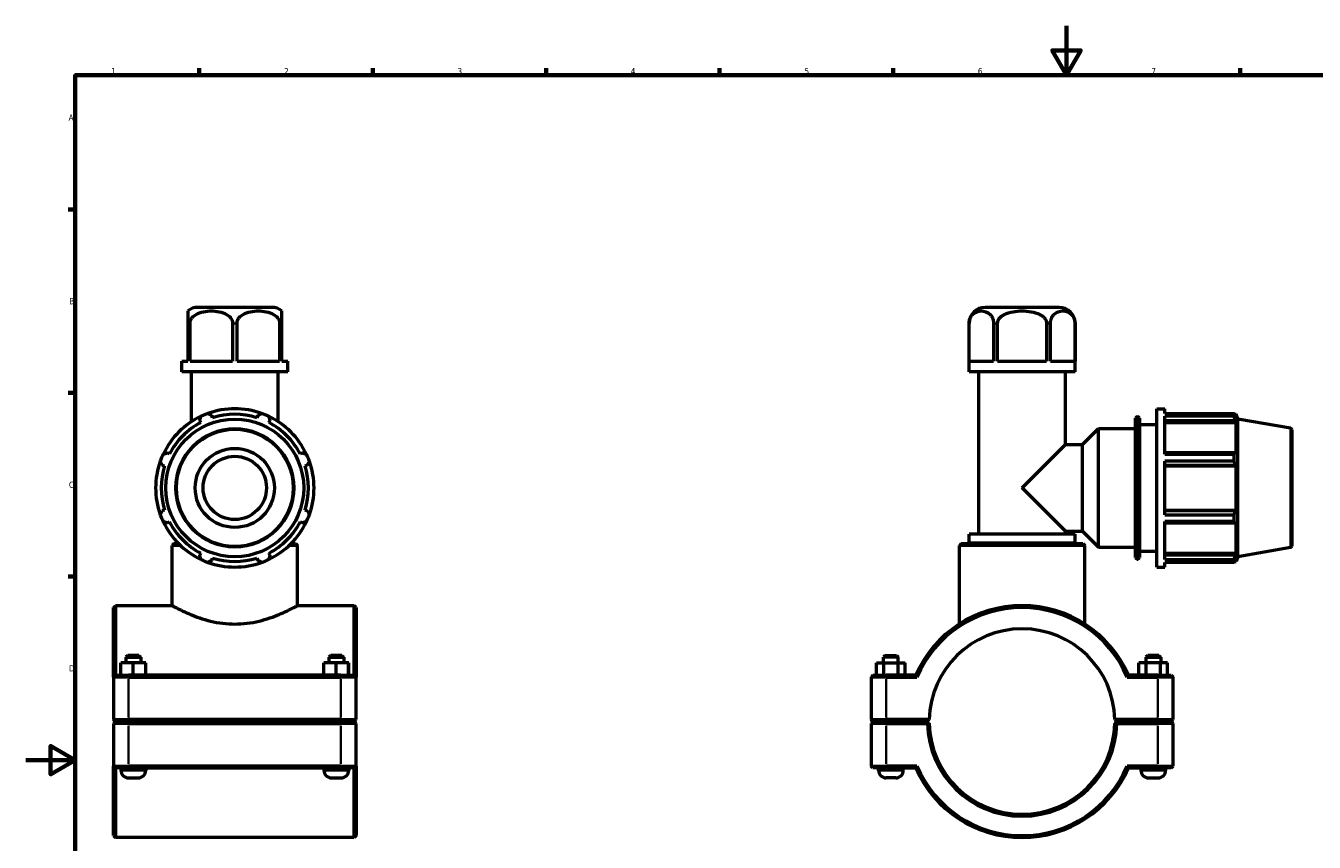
# Model space of a CAD drawing. Header units: millimetres. Extents: x 0 to 904, y -16 to 1297.
# Tile 2 of 5: x 0 to 521, y 264 to 594. Entities that reach past the tile are written whole.
import ezdxf

# ---------------------------------------------------------------- set-up
doc = ezdxf.new("R2010")
doc.units = ezdxf.units.MM
for name, color, linetype, lineweight in [('Border (ISO)', 7, 'Continuous', 70), ('Visible (ISO)', 7, 'Continuous', 50), ('Visible Narrow (ISO)', 7, 'Continuous', 35)]:
    doc.layers.add(name, color=color, linetype=linetype, lineweight=lineweight)
doc.styles.add('Note Text (ISO)', font='tahoma.ttf')

# ---------------------------------------------------------------- blocks, each defined once
blk = doc.blocks.new('Borders Default Border')
at = {"layer": 'Border (ISO)'}
for p, q in [((70.08, 574), (70.08, 576.9)), ((140.17, 574), (140.17, 576.9)), ((210.25, 574), (210.25, 576.9)), ((280.33, 574), (280.33, 576.9)), ((350.42, 574), (350.42, 576.9)), ((490.58, 574), (490.58, 576.9)), ((20, 519.75), (17.1, 519.75)), ((20, 445.5), (17.1, 445.5)), ((20, 371.25), (17.1, 371.25))]:
    blk.add_line(p, q, dxfattribs=at)
at = {"layer": 'Border (ISO)', "flags": 128}
for points in [[(420.5, 594), (420.5, 574), (414.73, 584), (426.27, 584), (420.5, 574)], [(20, 20), (20, 574), (821, 574), (821, 20), (20, 20)], [(0, 297), (20, 297), (10, 302.77), (10, 291.23), (20, 297)]]:
    blk.add_lwpolyline(points, dxfattribs=at)
at = {"layer": 'Border (ISO)', "color": 232, "true_color": 0xca0064, "char_height": 2.5, "attachment_point": 7, "style": 'Note Text (ISO)'}
for s, insert in [('1', (34.48, 574.4)), ('2', (104.37, 574.4)), ('3', (174.43, 574.35)), ('4', (244.42, 574.4)), ('5', (314.64, 574.35)), ('6', (384.66, 574.35)), ('7', (454.77, 574.4)), ('A', (17.29, 555.62)), ('B', (17.59, 481.37)), ('C', (17.43, 407.08)), ('D', (17.43, 332.88))]:
    blk.add_mtext(s, dxfattribs=dict(at, insert=insert))

msp = doc.modelspace()

# ---------------------------------------------------------------- linework, layer by layer
at = {"layer": 'Visible (ISO)'}
for p, q in [((99.3821, 480.1149), (69.5349, 480.1149)), ((417.4548, 480.1149), (387.6076, 480.1149)), ((65.4585, 473.6149), (65.4585, 458.3149)), ((66.3866, 458.3149), (66.3866, 473.6149)), ((83.5305, 473.6149), (83.5305, 458.3149)), ((85.3866, 458.3149), (85.3866, 473.6149)), ((102.5305, 473.6149), (102.5305, 458.3149)), ((103.4585, 458.3149), (103.4585, 473.6149)), ((381.1076, 454.1149), (381.1076, 473.6149)), ((381.1277, 458.3149), (381.1277, 473.6149)), ((391.0257, 473.6149), (391.0257, 458.3149)), ((392.6332, 458.3149), (392.6332, 473.6149)), ((412.4292, 473.6149), (412.4292, 458.3149)), ((414.0367, 458.3149), (414.0367, 473.6149)), ((423.9347, 473.6149), (423.9347, 458.3149)), ((423.9548, 454.1149), (423.9548, 473.6149)), ((63.0349, 458.3149), (65.4585, 458.3149)), ((63.0349, 454.1149), (63.0349, 458.3149)), ((66.3866, 458.3149), (83.5305, 458.3149)), ((85.3866, 458.3149), (102.5305, 458.3149)), ((103.4585, 458.3149), (105.8821, 458.3149)), ((105.8821, 454.1149), (105.8821, 458.3149)), ((381.1277, 458.3149), (391.0257, 458.3149)), ((392.6332, 458.3149), (412.4292, 458.3149)), ((414.0367, 458.3149), (423.9347, 458.3149)), ((105.8821, 454.1149), (63.0349, 454.1149)), ((66.9301, 433.8872), (66.9301, 454.1149)), ((101.9869, 433.8872), (101.9869, 454.1149)), ((423.9548, 454.1149), (381.1076, 454.1149)), ((385.0028, 388.3482), (385.0028, 454.1149)), ((420.0596, 424.6433), (420.0596, 454.1149)), ((457.0312, 375.1149), (457.0312, 439.1149)), ((457.0312, 439.1149), (460.2312, 439.1149)), ((460.2312, 437.2246), (460.2312, 439.1149)), ((70.2736, 434.3638), (70.7169, 433.5123)), ((75.5095, 435.4975), (75.2209, 436.4131)), ((93.6962, 436.4131), (93.4075, 435.4975)), ((98.2002, 433.5123), (98.6435, 434.3638)), ((448.3741, 378.9549), (448.3741, 435.2749)), ((449.0141, 435.9149), (449.2912, 435.9149)), ((449.9312, 435.2749), (449.9312, 378.9549)), ((449.9312, 432.7149), (457.0312, 432.7149)), ((460.2312, 437.2246), (488.2185, 437.2246)), ((460.2312, 420.7439), (460.2312, 436.0674)), ((488.2185, 436.0674), (460.2312, 436.0674)), ((460.2312, 434.3638), (488.6844, 434.3638)), ((460.2312, 433.5123), (489.0338, 433.5123)), ((488.2185, 436.0674), (488.2185, 437.2246)), ((488.4215, 436.8749), (489.0338, 436.8749)), ((489.0338, 435.4975), (488.6844, 436.4131)), ((488.6844, 434.3638), (489.0338, 433.5123)), ((489.0338, 435.4975), (489.0338, 436.8749)), ((489.7312, 434.9588), (489.0338, 436.8749)), ((489.0338, 420.8565), (489.0338, 433.5123)), ((489.7312, 379.2709), (489.7312, 434.9588)), ((511.0024, 431.2081), (489.7312, 434.9588)), ((426.9596, 424.6433), (433.4312, 431.1149)), ((433.4312, 383.1149), (433.4312, 431.1149)), ((433.4312, 431.1149), (448.3741, 431.1149)), ((511.5312, 430.5778), (511.5312, 383.6519)), ((402.5312, 407.1149), (420.0596, 424.6433)), ((420.0596, 424.6433), (426.9596, 424.6433)), ((426.9596, 389.5865), (426.9596, 424.6433)), ((58.0611, 420.8565), (57.2096, 421.2998)), ((111.7075, 421.2998), (110.856, 420.8565)), ((488.6844, 421.2998), (460.2312, 421.2998)), ((460.2312, 420.7439), (488.2185, 420.7439)), ((460.2312, 396.2795), (460.2312, 417.9503)), ((488.2185, 417.9503), (460.2312, 417.9503)), ((488.2185, 417.9503), (488.2185, 420.7439)), ((489.0338, 420.8565), (488.6844, 421.2998)), ((55.1604, 416.3526), (56.0759, 416.0639)), ((112.8412, 416.0639), (113.7567, 416.3526)), ((460.2312, 416.3526), (488.6844, 416.3526)), ((460.2312, 416.0639), (489.0338, 416.0639)), ((488.6844, 416.3526), (489.0338, 416.0639)), ((489.0338, 398.1659), (489.0338, 416.0639)), ((420.0596, 389.5865), (402.5312, 407.1149)), ((56.0759, 398.1659), (55.1604, 397.8772)), ((113.7567, 397.8772), (112.8412, 398.1659)), ((460.2312, 398.1659), (489.0338, 398.1659)), ((488.6844, 397.8772), (460.2312, 397.8772)), ((460.2312, 396.2795), (488.2185, 396.2795)), ((488.2185, 393.4859), (488.2185, 396.2795)), ((489.0338, 398.1659), (488.6844, 397.8772)), ((57.2096, 392.93), (58.0611, 393.3732)), ((110.856, 393.3732), (111.7075, 392.93)), ((460.2312, 378.1623), (460.2312, 393.4859)), ((488.2185, 393.4859), (460.2312, 393.4859)), ((460.2312, 392.93), (488.6844, 392.93)), ((488.6844, 392.93), (489.0338, 393.3732)), ((489.0338, 380.7174), (489.0338, 393.3732)), ((423.9548, 388.3482), (381.1076, 388.3482)), ((381.1076, 384.7149), (381.1076, 388.3482)), ((420.0596, 388.3482), (420.0596, 389.5865)), ((420.0596, 389.5865), (426.9596, 389.5865)), ((423.9548, 384.7149), (423.9548, 388.3482)), ((426.9596, 389.5865), (433.4312, 383.1149)), ((59.8897, 384.6149), (59.1397, 383.8649)), ((59.1397, 359.4899), (59.1397, 383.8649)), ((62.4713, 383.8649), (59.1397, 383.8649)), ((59.8897, 384.6149), (61.7044, 384.6149)), ((70.7169, 380.7174), (70.2736, 379.8659)), ((98.6435, 379.8659), (98.2002, 380.7174)), ((109.7773, 383.8649), (106.4458, 383.8649)), ((107.2127, 384.6149), (109.0273, 384.6149)), ((109.0273, 384.6149), (109.7773, 383.8649)), ((109.7773, 359.4899), (109.7773, 383.8649)), ((377.9624, 384.6149), (377.2124, 383.8649)), ((427.85, 383.8649), (377.2124, 383.8649)), ((377.2124, 352.0639), (377.2124, 383.8649)), ((377.9624, 384.6149), (427.1, 384.6149)), ((423.9548, 384.7149), (381.1076, 384.7149)), ((383.0552, 384.6149), (383.0552, 384.7149)), ((422.0072, 384.6149), (422.0072, 384.7149)), ((427.1, 384.6149), (427.85, 383.8649)), ((427.85, 352.0639), (427.85, 383.8649)), ((433.4312, 383.1149), (448.3741, 383.1149)), ((449.9312, 381.5149), (457.0312, 381.5149)), ((460.2312, 380.7174), (489.0338, 380.7174)), ((489.0338, 380.7174), (488.6844, 379.8659)), ((511.0024, 383.0216), (489.7312, 379.2709)), ((75.2209, 377.8167), (75.5095, 378.7323)), ((93.4075, 378.7323), (93.6962, 377.8167)), ((449.0141, 378.3149), (449.2912, 378.3149)), ((457.0312, 375.1149), (460.2312, 375.1149)), ((488.6844, 379.8659), (460.2312, 379.8659)), ((460.2312, 378.1623), (488.2185, 378.1623)), ((460.2312, 375.1149), (460.2312, 377.0052)), ((488.2185, 377.0052), (460.2312, 377.0052)), ((488.2185, 377.0052), (488.2185, 378.1623)), ((488.4215, 377.3549), (489.0338, 377.3549)), ((488.6844, 377.8167), (489.0338, 378.7323)), ((489.7312, 379.2709), (489.0338, 377.3549)), ((489.0338, 377.3549), (489.0338, 378.7323)), ((35.4585, 358.7399), (36.2085, 359.4899)), ((36.2085, 359.4899), (36.2085, 331.3649)), ((59.1397, 359.4899), (36.2085, 359.4899)), ((132.7085, 359.4899), (109.7773, 359.4899)), ((132.7085, 331.3649), (132.7085, 359.4899)), ((133.4585, 358.7399), (132.7085, 359.4899)), ((35.4585, 330.6149), (35.4585, 358.7399)), ((133.4585, 358.7399), (133.4585, 330.6149)), ((41.2085, 339.3649), (40.4585, 338.6149)), ((40.4585, 338.6149), (46.4585, 338.6149)), ((40.4585, 338.6149), (40.4585, 336.3649)), ((45.7085, 339.3649), (41.2085, 339.3649)), ((45.7085, 339.3649), (46.4585, 338.6149)), ((46.4585, 338.6149), (46.4585, 336.3649)), ((123.2085, 339.3649), (122.4585, 338.6149)), ((122.4585, 338.6149), (128.4585, 338.6149)), ((122.4585, 338.6149), (122.4585, 336.3649)), ((127.7085, 339.3649), (123.2085, 339.3649)), ((127.7085, 339.3649), (128.4585, 338.6149)), ((128.4585, 338.6149), (128.4585, 336.3649)), ((347.2812, 339.3649), (346.5312, 338.6149)), ((352.5312, 338.6149), (346.5312, 338.6149)), ((346.5312, 336.3649), (346.5312, 338.6149)), ((347.2812, 339.3649), (351.7812, 339.3649)), ((351.7812, 339.3649), (352.5312, 338.6149)), ((352.5312, 336.3649), (352.5312, 338.6149)), ((453.2812, 339.3649), (452.5312, 338.6149)), ((452.5312, 338.6149), (458.5312, 338.6149)), ((452.5312, 338.6149), (452.5312, 336.3649)), ((457.7812, 339.3649), (453.2812, 339.3649)), ((457.7812, 339.3649), (458.5312, 338.6149)), ((458.5312, 338.6149), (458.5312, 336.3649)), ((38.4431, 331.3649), (38.4431, 336.3649)), ((43.4276, 336.3649), (38.4431, 336.3649)), ((43.4276, 331.3649), (43.4276, 336.3649)), ((48.443, 336.3649), (43.4276, 336.3649)), ((48.443, 331.3649), (48.443, 336.3649)), ((48.4739, 336.3649), (48.443, 336.3649)), ((48.4739, 331.3649), (48.4739, 336.3649)), ((120.4431, 331.3649), (120.4431, 336.3649)), ((125.4276, 336.3649), (120.4431, 336.3649)), ((125.4276, 331.3649), (125.4276, 336.3649)), ((130.443, 336.3649), (125.4276, 336.3649)), ((130.443, 331.3649), (130.443, 336.3649)), ((130.4739, 336.3649), (130.443, 336.3649)), ((130.4739, 331.3649), (130.4739, 336.3649)), ((343.7578, 336.3649), (346.6713, 336.3649)), ((343.7578, 331.3649), (343.7578, 336.3649)), ((346.6713, 336.3649), (352.4447, 336.3649)), ((346.6713, 331.3649), (346.6713, 336.3649)), ((352.4447, 336.3649), (355.3046, 336.3649)), ((352.4447, 331.3649), (352.4447, 336.3649)), ((355.3046, 331.3649), (355.3046, 336.3649)), ((452.6177, 336.3649), (449.7578, 336.3649)), ((449.7578, 331.3649), (449.7578, 336.3649)), ((452.6177, 331.3649), (452.6177, 336.3649)), ((458.3911, 336.3649), (452.6177, 336.3649)), ((458.3911, 331.3649), (458.3911, 336.3649)), ((461.3046, 336.3649), (458.3911, 336.3649)), ((461.3046, 331.3649), (461.3046, 336.3649)), ((36.2085, 331.3649), (35.4585, 330.6149)), ((41.5585, 330.6149), (35.4585, 330.6149)), ((35.4585, 330.6149), (35.4585, 313.4149)), ((36.2085, 331.3649), (41.5585, 331.3649)), ((127.3585, 331.3649), (41.5585, 331.3649)), ((41.5585, 330.6149), (127.3585, 330.6149)), ((127.3585, 331.3649), (132.7085, 331.3649)), ((133.4585, 330.6149), (127.3585, 330.6149)), ((132.7085, 331.3649), (133.4585, 330.6149)), ((133.4585, 313.4149), (133.4585, 330.6149)), ((342.2812, 331.3649), (341.5312, 330.6149)), ((347.6312, 330.6149), (341.5312, 330.6149)), ((341.5312, 330.6149), (341.5312, 313.4149)), ((342.2812, 331.3649), (347.6312, 331.3649)), ((359.5696, 331.3649), (347.6312, 331.3649)), ((347.6312, 330.6149), (360.0634, 330.6149)), ((444.999, 330.6149), (457.4312, 330.6149)), ((457.4312, 331.3649), (445.4929, 331.3649)), ((457.4312, 331.3649), (462.7812, 331.3649)), ((463.5312, 330.6149), (457.4312, 330.6149)), ((462.7812, 331.3649), (463.5312, 330.6149)), ((463.5312, 313.4149), (463.5312, 330.6149)), ((36.2085, 312.6649), (35.4585, 313.4149)), ((35.4585, 313.4149), (41.5585, 313.4149)), ((36.2085, 312.5649), (35.4585, 311.8149)), ((41.5585, 312.6649), (36.2085, 312.6649)), ((36.2085, 312.5649), (41.5585, 312.5649)), ((38.4585, 312.6649), (38.4585, 312.5649)), ((127.3585, 313.4149), (41.5585, 313.4149)), ((41.5585, 312.6649), (127.3585, 312.6649)), ((127.3585, 312.5649), (41.5585, 312.5649)), ((48.4585, 312.6649), (48.4585, 312.5649)), ((120.4585, 312.6649), (120.4585, 312.5649)), ((127.3585, 313.4149), (133.4585, 313.4149)), ((132.7085, 312.6649), (127.3585, 312.6649)), ((127.3585, 312.5649), (132.7085, 312.5649)), ((130.4585, 312.6649), (130.4585, 312.5649)), ((132.7085, 312.6649), (133.4585, 313.4149)), ((132.7085, 312.5649), (133.4585, 311.8149)), ((342.2812, 312.6649), (341.5312, 313.4149)), ((341.5312, 313.4149), (347.6312, 313.4149)), ((342.2812, 312.5649), (341.5312, 311.8149)), ((347.6312, 312.6649), (342.2812, 312.6649)), ((342.2812, 312.5649), (347.6312, 312.5649)), ((344.5312, 312.5649), (344.5312, 312.6649)), ((365.0398, 313.4149), (347.6312, 313.4149)), ((347.6312, 312.6649), (364.2813, 312.6649)), ((364.2813, 312.5649), (347.6312, 312.5649)), ((354.5312, 312.5649), (354.5312, 312.6649)), ((364.2813, 312.6649), (365.0398, 313.4148)), ((364.6596, 312.1908), (364.2813, 312.5649)), ((457.4312, 313.4149), (440.0227, 313.4149)), ((440.0227, 313.4148), (440.7812, 312.6649)), ((440.7812, 312.5649), (440.4029, 312.1908)), ((440.7812, 312.6649), (457.4312, 312.6649)), ((457.4312, 312.5649), (440.7812, 312.5649)), ((450.5312, 312.6649), (450.5312, 312.5649)), ((457.4312, 313.4149), (463.5312, 313.4149)), ((462.7812, 312.6649), (457.4312, 312.6649)), ((457.4312, 312.5649), (462.7812, 312.5649)), ((460.5312, 312.6649), (460.5312, 312.5649)), ((462.7812, 312.6649), (463.5312, 313.4149)), ((462.7812, 312.5649), (463.5312, 311.8149)), ((41.5585, 311.8149), (35.4585, 311.8149)), ((35.4585, 311.8149), (35.4585, 294.6149)), ((41.5585, 311.8149), (127.3585, 311.8149)), ((133.4585, 311.8149), (127.3585, 311.8149)), ((133.4585, 294.6149), (133.4585, 311.8149)), ((347.6312, 311.8149), (341.5312, 311.8149)), ((341.5312, 311.8149), (341.5312, 294.6149)), ((347.6312, 311.8149), (364.2896, 311.8149)), ((440.7729, 311.8149), (457.4312, 311.8149)), ((463.5312, 311.8149), (457.4312, 311.8149)), ((463.5312, 294.6149), (463.5312, 311.8149)), ((35.4585, 294.6149), (41.5585, 294.6149)), ((35.4585, 266.4899), (35.4585, 294.6149)), ((36.2085, 293.8649), (35.4585, 294.6149)), ((36.2085, 293.8649), (36.2085, 265.7399)), ((41.5585, 293.8649), (36.2085, 293.8649)), ((38.4585, 293.8649), (38.4585, 292.8649)), ((127.3585, 294.6149), (41.5585, 294.6149)), ((41.5585, 293.8649), (127.3585, 293.8649)), ((48.4585, 293.8649), (48.4585, 292.8649)), ((120.4585, 293.8649), (120.4585, 292.8649)), ((127.3585, 294.6149), (133.4585, 294.6149)), ((132.7085, 293.8649), (127.3585, 293.8649)), ((130.4585, 293.8649), (130.4585, 292.8649)), ((132.7085, 293.8649), (133.4585, 294.6149)), ((132.7085, 265.7399), (132.7085, 293.8649)), ((133.4585, 294.6149), (133.4585, 266.4899)), ((341.5312, 294.6149), (347.6312, 294.6149)), ((342.2812, 293.8649), (341.5312, 294.6149)), ((347.6312, 293.8649), (342.2812, 293.8649)), ((344.5312, 292.8649), (344.5312, 293.8649)), ((360.0634, 294.6149), (347.6312, 294.6149)), ((347.6312, 293.8649), (359.5696, 293.8649)), ((354.5312, 292.8649), (354.5312, 293.8649)), ((457.4312, 294.6149), (444.999, 294.6149)), ((445.4929, 293.8649), (457.4312, 293.8649)), ((450.5312, 293.8649), (450.5312, 292.8649)), ((457.4312, 294.6149), (463.5312, 294.6149)), ((462.7812, 293.8649), (457.4312, 293.8649)), ((460.5312, 293.8649), (460.5312, 292.8649)), ((462.7812, 293.8649), (463.5312, 294.6149)), ((41.4585, 289.8649), (45.4585, 289.8649)), ((123.4585, 289.8649), (127.4585, 289.8649)), ((351.5312, 289.8649), (347.5312, 289.8649)), ((453.5312, 289.8649), (457.5312, 289.8649)), ((35.4585, 266.4899), (36.2085, 265.7399)), ((132.7085, 265.7399), (36.2085, 265.7399)), ((133.4585, 266.4899), (132.7085, 265.7399))]:
    msp.add_line(p, q, dxfattribs=at)
for radius in [27.8439, 16, 12.8]:
    msp.add_circle((84.4585, 407.1149), radius, dxfattribs=at)
for centre, radius, start, end in [((69.5349, 473.6149), 6.5, 90, 128.839318), ((99.3821, 473.6149), 6.5, 51.160682, 90), ((387.6076, 473.6149), 6.5, 90, 180), ((417.4548, 473.6149), 6.5, 0, 90), ((84.4585, 407.1149), 32, 70.208016, 109.791984), ((84.4585, 407.1149), 32, 115.208016, 154.791984), ((84.4585, 407.1149), 29.76, 117.5, 152.5), ((84.4585, 407.1149), 32, 109.791984, 115.208016), ((84.4585, 407.1149), 29.76, 72.5, 107.5), ((84.4585, 407.1149), 32, 64.791984, 70.208016), ((84.4585, 407.1149), 32, 25.208016, 64.791984), ((84.4585, 407.1149), 29.76, 27.5, 62.5), ((449.0141, 435.2749), 0.64, 90, 180), ((449.2912, 435.2749), 0.64, 0, 90), ((510.8912, 430.5778), 0.64, 0, 80), ((84.4585, 407.1149), 32, 160.208016, 199.791984), ((84.4585, 407.1149), 32, 154.791984, 160.208016), ((84.4585, 407.1149), 32, 19.791984, 25.208016), ((84.4585, 407.1149), 32, 340.208016, 19.791984), ((84.4585, 407.1149), 29.76, 162.5, 197.5), ((84.4585, 407.1149), 29.76, 342.5, 17.5), ((84.4585, 407.1149), 32, 199.791984, 205.208016), ((84.4585, 407.1149), 32, 334.791984, 340.208016), ((84.4585, 407.1149), 32, 205.208016, 244.791984), ((84.4585, 407.1149), 29.76, 207.5, 242.5), ((84.4585, 407.1149), 32, 295.208016, 334.791984), ((84.4585, 407.1149), 29.76, 297.5, 332.5), ((510.8912, 383.6519), 0.64, 280, 0), ((84.4585, 407.1149), 32, 244.791984, 250.208016), ((84.4585, 407.1149), 32, 250.208016, 289.791984), ((84.4585, 407.1149), 29.76, 252.5, 287.5), ((84.4585, 407.1149), 32, 289.791984, 295.208016), ((449.0141, 378.9549), 0.64, 180, 270), ((449.2912, 378.9549), 0.64, 270, 0), ((402.5312, 312.6149), 46.875, 23.578178, 156.421822), ((402.5312, 312.6149), 46.125, 22.969677, 157.030323), ((402.5312, 312.6149), 37.5, 1.222403, 178.777597), ((402.5312, 312.6149), 37.5, 178.777597, 178.777671), ((402.5312, 312.6149), 37.5, 1.222329, 1.222403), ((402.5312, 312.6149), 38.25, 181.19843, 358.80157), ((402.5312, 312.6149), 37.5, 181.222329, 358.777671), ((41.4585, 292.8649), 3, 180, 270), ((45.4585, 292.8649), 3, 270, 0), ((123.4585, 292.8649), 3, 180, 270), ((127.4585, 292.8649), 3, 270, 0), ((347.5312, 292.8649), 3, 180, 270), ((351.5312, 292.8649), 3, 270, 0), ((402.5312, 312.6149), 46.875, 203.578178, 336.421822), ((402.5312, 312.6149), 46.125, 202.969677, 337.030323), ((453.5312, 292.8649), 3, 180, 270), ((457.5312, 292.8649), 3, 270, 0)]:
    msp.add_arc(centre, radius, start, end, dxfattribs=at)
for points, knots in [([(65.4585, 478.6778), (65.4585, 478.6778), (65.4585, 478.3372), (65.4585, 477.1198), (65.4585, 476.928), (65.4585, 476.4898), (65.4585, 476.2428), (65.4585, 475.6567), (65.4585, 475.2023), (65.4585, 474.4305), (65.4585, 473.9897), (65.4585, 473.6149)], [2.29929777, 2.29929777, 2.29929777, 2.29929777, 2.99384229, 2.99384229, 3.09666788, 3.09666788, 3.19949346, 3.19949346, 3.33648415, 3.33648415, 3.44894665, 3.44894665, 3.44894665, 3.44894665]), ([(66.3866, 473.6149), (66.3866, 473.9897), (66.4644, 474.4305), (66.7325, 475.2023), (66.9976, 475.6567), (67.4684, 476.2428), (67.7131, 476.4898), (68.2389, 476.928), (68.5196, 477.1198), (70.5657, 478.3372), (72.9536, 478.6778), (76.9635, 478.6778), (79.3514, 478.3372), (81.3975, 477.1198), (81.6782, 476.928), (82.204, 476.4898), (82.4487, 476.2428), (82.9195, 475.6567), (83.1846, 475.2023), (83.4527, 474.4305), (83.5305, 473.9897), (83.5305, 473.6149)], [1.14964888, 1.14964888, 1.14964888, 1.14964888, 1.26211138, 1.26211138, 1.39910208, 1.39910208, 1.50192766, 1.50192766, 1.60475325, 1.60475325, 2.29929777, 2.29929777, 2.99384229, 2.99384229, 3.09666788, 3.09666788, 3.19949346, 3.19949346, 3.33648415, 3.33648415, 3.44894665, 3.44894665, 3.44894665, 3.44894665]), ([(85.3866, 473.6149), (85.3866, 473.9897), (85.4644, 474.4305), (85.7325, 475.2023), (85.9976, 475.6567), (86.4684, 476.2428), (86.7131, 476.4898), (87.2389, 476.928), (87.5196, 477.1198), (89.5657, 478.3372), (91.9536, 478.6778), (95.9635, 478.6778), (98.3514, 478.3372), (100.3975, 477.1198), (100.6782, 476.928), (101.204, 476.4898), (101.4487, 476.2428), (101.9195, 475.6567), (102.1846, 475.2023), (102.4527, 474.4305), (102.5305, 473.9897), (102.5305, 473.6149)], [1.14964888, 1.14964888, 1.14964888, 1.14964888, 1.26211138, 1.26211138, 1.39910208, 1.39910208, 1.50192766, 1.50192766, 1.60475325, 1.60475325, 2.29929777, 2.29929777, 2.99384229, 2.99384229, 3.09666788, 3.09666788, 3.19949346, 3.19949346, 3.33648415, 3.33648415, 3.44894665, 3.44894665, 3.44894665, 3.44894665]), ([(103.4585, 473.6149), (103.4585, 473.9897), (103.4585, 474.4305), (103.4585, 475.2023), (103.4585, 475.6567), (103.4585, 476.2428), (103.4585, 476.4898), (103.4585, 476.928), (103.4585, 477.1198), (103.4585, 478.3372), (103.4585, 478.6778), (103.4585, 478.6778)], [1.14964888, 1.14964888, 1.14964888, 1.14964888, 1.26211138, 1.26211138, 1.39910208, 1.39910208, 1.50192766, 1.50192766, 1.60475325, 1.60475325, 2.29929777, 2.29929777, 2.29929777, 2.29929777]), ([(381.1277, 473.6149), (381.1277, 473.9897), (381.1726, 474.4305), (381.3274, 475.2023), (381.4805, 475.6567), (381.7523, 476.2428), (381.8936, 476.4898), (382.1971, 476.928), (382.3592, 477.1198), (383.5405, 478.3372), (384.9192, 478.6778), (387.2343, 478.6778), (388.6129, 478.3372), (389.7943, 477.1198), (389.9563, 476.928), (390.2599, 476.4898), (390.4012, 476.2428), (390.673, 475.6567), (390.826, 475.2023), (390.9809, 474.4305), (391.0257, 473.9897), (391.0257, 473.6149)], [1.14964888, 1.14964888, 1.14964888, 1.14964888, 1.26211138, 1.26211138, 1.39910208, 1.39910208, 1.50192766, 1.50192766, 1.60475325, 1.60475325, 2.29929777, 2.29929777, 2.99384229, 2.99384229, 3.09666788, 3.09666788, 3.19949346, 3.19949346, 3.33648415, 3.33648415, 3.44894665, 3.44894665, 3.44894665, 3.44894665]), ([(392.6332, 473.6149), (392.6332, 473.9897), (392.723, 474.4305), (393.0326, 475.2023), (393.3387, 475.6567), (393.8824, 476.2428), (394.1649, 476.4898), (394.772, 476.928), (395.0961, 477.1198), (397.4588, 478.3372), (400.2161, 478.6778), (404.8464, 478.6778), (407.6036, 478.3372), (409.9663, 477.1198), (410.2904, 476.928), (410.8975, 476.4898), (411.1801, 476.2428), (411.7237, 475.6567), (412.0298, 475.2023), (412.3395, 474.4305), (412.4292, 473.9897), (412.4292, 473.6149)], [1.14964888, 1.14964888, 1.14964888, 1.14964888, 1.26211138, 1.26211138, 1.39910208, 1.39910208, 1.50192766, 1.50192766, 1.60475325, 1.60475325, 2.29929777, 2.29929777, 2.99384229, 2.99384229, 3.09666788, 3.09666788, 3.19949346, 3.19949346, 3.33648415, 3.33648415, 3.44894665, 3.44894665, 3.44894665, 3.44894665]), ([(414.0367, 473.6149), (414.0367, 473.9897), (414.0816, 474.4305), (414.2364, 475.2023), (414.3895, 475.6567), (414.6613, 476.2428), (414.8025, 476.4898), (415.1061, 476.928), (415.2682, 477.1198), (416.4495, 478.3372), (417.8281, 478.6778), (420.1433, 478.6778), (421.5219, 478.3372), (422.7032, 477.1198), (422.8653, 476.928), (423.1689, 476.4898), (423.3101, 476.2428), (423.5819, 475.6567), (423.735, 475.2023), (423.8898, 474.4305), (423.9347, 473.9897), (423.9347, 473.6149)], [1.14964888, 1.14964888, 1.14964888, 1.14964888, 1.26211138, 1.26211138, 1.39910208, 1.39910208, 1.50192766, 1.50192766, 1.60475325, 1.60475325, 2.29929777, 2.29929777, 2.99384229, 2.99384229, 3.09666788, 3.09666788, 3.19949346, 3.19949346, 3.33648415, 3.33648415, 3.44894665, 3.44894665, 3.44894665, 3.44894665]), ([(59.1397, 359.4899), (59.1397, 359.4899), (59.2988, 359.4033), (59.9565, 359.053), (60.4549, 358.7894), (61.7581, 358.1255), (62.5639, 357.7251), (64.411, 356.8581), (65.4523, 356.3922), (67.6629, 355.4786), (68.9134, 354.9968), (71.643, 354.0734), (73.1222, 353.6328), (76.2263, 352.8855), (77.8544, 352.5793), (81.1546, 352.1681), (82.8269, 352.0639), (86.0902, 352.0639), (87.7625, 352.1681), (91.0627, 352.5793), (92.6907, 352.8855), (95.7949, 353.6328), (97.2741, 354.0734), (100.0037, 354.9968), (101.2542, 355.4786), (103.4648, 356.3922), (104.5061, 356.8581), (106.3532, 357.7251), (107.159, 358.1255), (108.4622, 358.7894), (108.9606, 359.053), (109.6183, 359.4033), (109.7773, 359.4899), (109.7773, 359.4899)], [3.90836941, 3.90836941, 3.90836941, 3.90836941, 4.39596176, 4.39596176, 4.88355411, 4.88355411, 5.37114645, 5.37114645, 5.8587388, 5.8587388, 6.34823881, 6.34823881, 6.83773881, 6.83773881, 7.32723882, 7.32723882, 7.81673882, 7.81673882, 8.30623883, 8.30623883, 8.79573883, 8.79573883, 9.28523884, 9.28523884, 9.77473885, 9.77473885, 10.26233119, 10.26233119, 10.74992354, 10.74992354, 11.23751589, 11.23751589, 11.72510824, 11.72510824, 11.72510824, 11.72510824])]:
    msp.add_open_spline(points, degree=3, knots=knots, dxfattribs=at)
for points, weights in [([(70.2736, 434.3638), (70.5459, 435.1983), (70.8296, 436.0674)], [1.00213174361, 1.00147415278, 1]), ([(73.6231, 437.2246), (74.4383, 436.8105), (75.2209, 436.4131)], [1, 1.00147415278, 1.00213174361]), ([(93.6962, 436.4131), (94.4788, 436.8105), (95.2939, 437.2246)], [1.00213174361, 1.00147415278, 1]), ([(98.0875, 436.0674), (98.3712, 435.1983), (98.6435, 434.3638)], [1, 1.00147415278, 1.00213174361]), ([(488.2185, 437.2246), (488.4608, 436.8105), (488.6844, 436.4131)], [1, 1.00147415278, 1.00213174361]), ([(488.6844, 434.3638), (488.4608, 435.1983), (488.2185, 436.0674)], [1.00213174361, 1.00147415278, 1]), ([(55.1604, 416.3526), (54.7629, 417.1351), (54.3488, 417.9503)], [1.00213174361, 1.00147415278, 1]), ([(55.506, 420.7439), (56.3752, 421.0275), (57.2096, 421.2998)], [1, 1.00147415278, 1.00213174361]), ([(111.7075, 421.2998), (112.5419, 421.0275), (113.4111, 420.7439)], [1.00213174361, 1.00147415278, 1]), ([(114.5682, 417.9503), (114.1542, 417.1351), (113.7567, 416.3526)], [1, 1.00147415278, 1.00213174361]), ([(488.2185, 420.7439), (488.4608, 421.0275), (488.6844, 421.2998)], [1, 1.00147415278, 1.00213174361]), ([(488.6844, 416.3526), (488.4608, 417.1351), (488.2185, 417.9503)], [1.00213174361, 1.00147415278, 1]), ([(54.3488, 396.2795), (54.7629, 397.0946), (55.1604, 397.8772)], [1, 1.00147415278, 1.00213174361]), ([(113.7567, 397.8772), (114.1542, 397.0946), (114.5682, 396.2795)], [1.00213174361, 1.00147415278, 1]), ([(488.2185, 396.2795), (488.4608, 397.0946), (488.6844, 397.8772)], [1, 1.00147415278, 1.00213174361]), ([(57.2096, 392.93), (56.3752, 393.2022), (55.506, 393.4859)], [1.00213174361, 1.00147415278, 1]), ([(113.4111, 393.4859), (112.5419, 393.2022), (111.7075, 392.93)], [1, 1.00147415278, 1.00213174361]), ([(488.6844, 392.93), (488.4608, 393.2022), (488.2185, 393.4859)], [1.00213174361, 1.00147415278, 1]), ([(70.8296, 378.1623), (70.5459, 379.0315), (70.2736, 379.8659)], [1, 1.00147415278, 1.00213174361]), ([(75.2209, 377.8167), (74.4383, 377.4192), (73.6231, 377.0052)], [1.00213174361, 1.00147415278, 1]), ([(95.2939, 377.0052), (94.4788, 377.4192), (93.6962, 377.8167)], [1, 1.00147415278, 1.00213174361]), ([(98.6435, 379.8659), (98.3712, 379.0315), (98.0875, 378.1623)], [1.00213174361, 1.00147415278, 1]), ([(488.2185, 378.1623), (488.4608, 379.0315), (488.6844, 379.8659)], [1, 1.00147415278, 1.00213174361]), ([(488.6844, 377.8167), (488.4608, 377.4192), (488.2185, 377.0052)], [1.00213174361, 1.00147415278, 1]), ([(365.0398, 311.8149), (364.8506, 312.0019), (364.6596, 312.1908)], [1.01164078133, 1.00874236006, 1.00580163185]), ([(440.4029, 312.1908), (440.2118, 312.0019), (440.0227, 311.8149)], [1.00580163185, 1.00874236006, 1.01164078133])]:
    msp.add_rational_spline(points, weights, degree=2, dxfattribs=at)
for points, degree in [([(360.0634, 330.6149), (359.898, 330.8646), (359.7334, 331.1146), (359.5696, 331.3649)], 3), ([(444.999, 330.6149), (445.1644, 330.8646), (445.329, 331.1146), (445.4929, 331.3649)], 3), ([(364.2896, 311.8149), (364.4746, 312.0038), (364.6596, 312.1908)], 2), ([(440.4029, 312.1908), (440.5879, 312.0038), (440.7729, 311.8149)], 2), ([(360.0634, 294.6149), (359.898, 294.3651), (359.7334, 294.1151), (359.5696, 293.8649)], 3), ([(444.999, 294.6149), (445.1644, 294.3651), (445.329, 294.1151), (445.4929, 293.8649)], 3)]:
    msp.add_open_spline(points, degree=degree, dxfattribs=at)
at = {"layer": 'Visible Narrow (ISO)'}
for p, q in [((66.3369, 473.6149), (65.5016, 473.6149)), ((85.2939, 473.6149), (83.6232, 473.6149)), ((103.4155, 473.6149), (102.5802, 473.6149)), ((381.1258, 473.6149), (381.1077, 473.6149)), ((392.551, 473.6149), (391.1042, 473.6149)), ((413.9583, 473.6149), (412.5115, 473.6149)), ((423.9548, 473.6149), (423.9367, 473.6149)), ((449.0141, 435.5603), (449.0141, 378.6694)), ((449.2912, 378.6694), (449.2912, 435.5603)), ((511.0024, 383.3182), (511.0024, 430.9115)), ((41.5585, 331.3274), (41.5585, 330.6524)), ((41.5585, 314.2749), (41.5585, 329.7549)), ((127.3585, 331.3274), (127.3585, 330.6524)), ((127.3585, 329.7549), (127.3585, 314.2749)), ((347.6312, 331.3274), (347.6312, 330.6524)), ((347.6312, 314.2749), (347.6312, 329.7549)), ((457.4312, 331.3274), (457.4312, 330.6524)), ((457.4312, 329.7549), (457.4312, 314.2749)), ((41.5585, 312.7024), (41.5585, 313.3774)), ((41.5585, 312.5274), (41.5585, 311.8524)), ((127.3585, 312.7024), (127.3585, 313.3774)), ((127.3585, 312.5274), (127.3585, 311.8524)), ((347.6312, 312.7024), (347.6312, 313.3774)), ((347.6312, 312.5274), (347.6312, 311.8524)), ((457.4312, 312.7024), (457.4312, 313.3774)), ((457.4312, 312.5274), (457.4312, 311.8524)), ((41.5585, 295.4749), (41.5585, 310.9549)), ((127.3585, 310.9549), (127.3585, 295.4749)), ((347.6312, 295.4749), (347.6312, 310.9549)), ((457.4312, 310.9549), (457.4312, 295.4749)), ((48.397, 292.8649), (38.5201, 292.8649)), ((41.5585, 293.9024), (41.5585, 294.5774)), ((130.397, 292.8649), (120.5201, 292.8649)), ((127.3585, 293.9024), (127.3585, 294.5774)), ((344.5928, 292.8649), (354.4697, 292.8649)), ((347.6312, 293.9024), (347.6312, 294.5774)), ((460.4697, 292.8649), (450.5928, 292.8649)), ((457.4312, 293.9024), (457.4312, 294.5774))]:
    msp.add_line(p, q, dxfattribs=at)
for radius in [24.0933, 23.463]:
    msp.add_circle((84.4585, 407.1149), radius, dxfattribs=at)

# ---------------------------------------------------------------- block references
msp.add_blockref('Borders Default Border', (0, 0))

doc.saveas('drawing.dxf')
